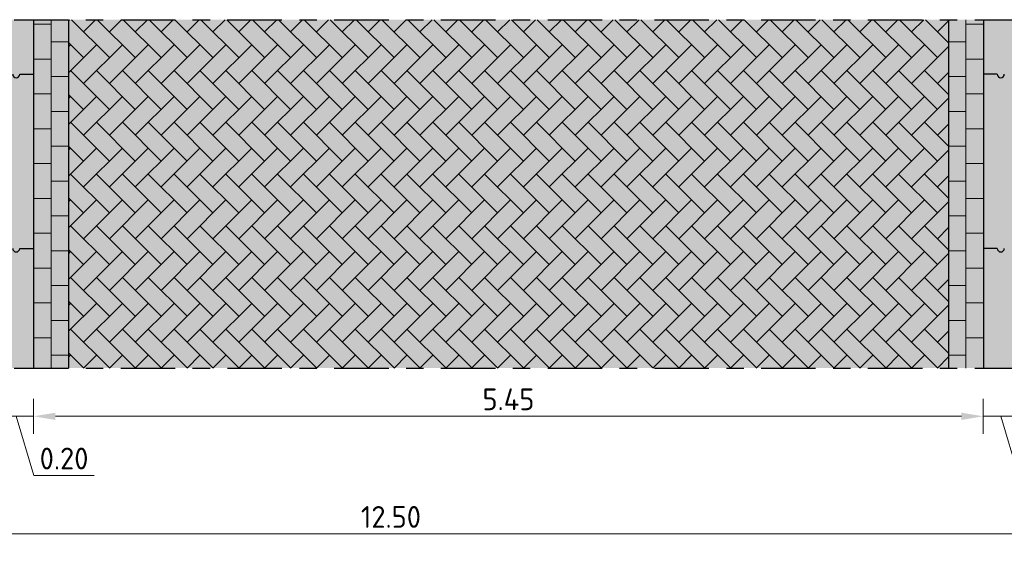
# Model space of a CAD drawing. Header units: metres. Extents: x 104013 to 108981, y 427946 to 428479.
# Tile 127 of 256: x 108739.35 to 108745, y 428287.6 to 428290.65. Entities that reach past the tile are written whole.
import ezdxf

# ---------------------------------------------------------------- set-up
doc = ezdxf.new("R2010")
doc.units = ezdxf.units.M
doc.linetypes.add('CENTER', pattern=[2, 1.25, -0.25, 0.25, -0.25])
doc.linetypes.add('XX-AFBREEK', pattern=[7, 4, -1, 1, -1])
doc.layers.get('DefPoints').update_dxf_attribs({"color": 211, "lineweight": 18})
for name, color, linetype, lineweight in [('N-WE-VH-KANTOPSLUITING_ELEMENT_INRITBAND-SD', 252, 'Continuous', 25), ('N-WE-VH-KANTVERHARDING-M', 7, 'Continuous', 18), ('N-WE-VH-VERHARDING-GD', 7, 'Continuous', 25), ('N-WE-VH-VERHARDING_BETONSTRAATSTEEN-AD-50', 252, 'Continuous', 18), ('X-XX-AL-AFBREEKLIJN-GD', 7, 'XX-AFBREEK', 25)]:
    doc.layers.add(name, color=color, linetype=linetype, lineweight=lineweight)
doc.layers.add('N-WE-VH-VERHARDING-AP_RIJBAAN-ELEMENT', color=7, linetype='Continuous', true_color=0x7f4f3f)
doc.styles.add('NLCS-ISO-M50-T25', font='NLCS-ISO.ttf', dxfattribs={"height": 0.125})
doc.dimstyles.new('NLCS-M50-T25-PIJL_l2_h1', dxfattribs={"dimscale": 0.05, "dimtxt": 2.5, "dimasz": 2.5, "dimexe": 2, "dimexo": 2, "dimgap": 0.7, "dimtad": 1, "dimzin": 0, "dimdsep": 46, "dimtxsty": 'NLCS-ISO-M50-T25', "dimcen": 2.5, "dimdle": 2, "dimclrd": 256, "dimclre": 256, "dimclrt": 256, "dimadec": 1, "dimazin": 0, "dimtfac": 1, "dimtofl": 0, "dimtmove": 1, "dimatfit": 0, "dimfxl": 2, "dimfxlon": 1, "dimtfillclr": 256, "dimtolj": 1, "dimtzin": 0, "dimlwd": 18, "dimlwe": 18, "dimarcsym": 0})

# ---------------------------------------------------------------- blocks, each defined once
blk = doc.blocks.new('*D952')
at = {"layer": 'DefPoints', "color": 0, "transparency": 16777216}
for p in [(108739.2313, 428289.3497), (108739.4314, 428289.0997), (108739.4314, 428288.3757)]:
    blk.add_point(p, dxfattribs=at)
at = {"layer": 'N-WE-VH-KANTVERHARDING-M', "lineweight": 18, "transparency": 16777216}
for p, q in [((108739.2313, 428288.4757), (108739.2313, 428288.2757)), ((108739.4314, 428288.4757), (108739.4314, 428288.2757)), ((108739.1063, 428288.3757), (108738.9813, 428288.3757)), ((108739.2313, 428288.3757), (108739.4314, 428288.3757)), ((108739.3314, 428288.3757), (108739.4334, 428288.0357)), ((108739.5564, 428288.3757), (108739.6814, 428288.3757)), ((108739.4334, 428288.0357), (108739.7784, 428288.0357))]:
    blk.add_line(p, q, dxfattribs=at)
at = {"layer": 'N-WE-VH-KANTVERHARDING-M', "transparency": 16777216}
for points in [[(108739.1063, 428288.3965), (108739.1063, 428288.3548), (108739.2313, 428288.3757)], [(108739.5564, 428288.3965), (108739.5564, 428288.3548), (108739.4314, 428288.3757)]]:
    blk.add_solid(points, dxfattribs=at)
at = {"layer": 'N-WE-VH-KANTVERHARDING-M', "transparency": 16777216, "insert": (108739.6059, 428288.1332), "char_height": 0.125, "attachment_point": 5, "style": 'NLCS-ISO-M50-T25'}
blk.add_mtext('\\A1;0.20', dxfattribs=at)
blk = doc.blocks.new('*D953')
at = {"layer": 'DefPoints', "color": 0, "transparency": 16777216}
for p in [(108744.8805, 428289.2996), (108739.4314, 428289.0997), (108744.8805, 428288.3757)]:
    blk.add_point(p, dxfattribs=at)
at = {"layer": 'N-WE-VH-KANTVERHARDING-M', "lineweight": 18, "transparency": 16777216}
for p, q in [((108739.4314, 428288.4757), (108739.4314, 428288.2757)), ((108744.8805, 428288.4757), (108744.8805, 428288.2757)), ((108739.5564, 428288.3757), (108744.7555, 428288.3757))]:
    blk.add_line(p, q, dxfattribs=at)
at = {"layer": 'N-WE-VH-KANTVERHARDING-M', "transparency": 16777216}
for points in [[(108739.5564, 428288.3965), (108739.5564, 428288.3548), (108739.4314, 428288.3757)], [(108744.7555, 428288.3965), (108744.7555, 428288.3548), (108744.8805, 428288.3757)]]:
    blk.add_solid(points, dxfattribs=at)
at = {"layer": 'N-WE-VH-KANTVERHARDING-M', "transparency": 16777216, "insert": (108742.1559, 428288.4732), "char_height": 0.125, "attachment_point": 5, "style": 'NLCS-ISO-M50-T25'}
blk.add_mtext('\\A1;5.45', dxfattribs=at)
blk = doc.blocks.new('*D954')
at = {"layer": 'DefPoints', "color": 0, "transparency": 16777216}
for p in [(108744.8805, 428289.2996), (108745.0805, 428289.1729), (108745.0805, 428288.3757)]:
    blk.add_point(p, dxfattribs=at)
at = {"layer": 'N-WE-VH-KANTVERHARDING-M', "lineweight": 18, "transparency": 16777216}
for p, q in [((108744.8805, 428288.4757), (108744.8805, 428288.2757)), ((108745.0805, 428288.4757), (108745.0805, 428288.2757)), ((108744.7555, 428288.3757), (108744.6305, 428288.3757)), ((108744.8805, 428288.3757), (108745.0805, 428288.3757)), ((108744.9805, 428288.3757), (108745.0825, 428288.0357)), ((108745.2055, 428288.3757), (108745.3305, 428288.3757)), ((108745.0825, 428288.0357), (108745.4275, 428288.0357))]:
    blk.add_line(p, q, dxfattribs=at)
at = {"layer": 'N-WE-VH-KANTVERHARDING-M', "transparency": 16777216}
for points in [[(108744.7555, 428288.3965), (108744.7555, 428288.3548), (108744.8805, 428288.3757)], [(108745.2055, 428288.3965), (108745.2055, 428288.3548), (108745.0805, 428288.3757)]]:
    blk.add_solid(points, dxfattribs=at)
at = {"layer": 'N-WE-VH-KANTVERHARDING-M', "transparency": 16777216, "insert": (108745.255, 428288.1332), "char_height": 0.125, "attachment_point": 5, "style": 'NLCS-ISO-M50-T25'}
blk.add_mtext('\\A1;0.20', dxfattribs=at)
blk = doc.blocks.new('*D957')
at = {"layer": 'DefPoints', "color": 0, "transparency": 16777216}
for p in [(108735.2313, 428289.4461), (108747.7323, 428289.4461), (108747.7323, 428287.7005)]:
    blk.add_point(p, dxfattribs=at)
at = {"layer": 'N-WE-VH-KANTVERHARDING-M', "lineweight": 18, "transparency": 16777216}
for p, q in [((108735.2313, 428287.8005), (108735.2313, 428287.6005)), ((108747.7323, 428287.8005), (108747.7323, 428287.6005)), ((108735.3563, 428287.7005), (108747.6073, 428287.7005))]:
    blk.add_line(p, q, dxfattribs=at)
at = {"layer": 'N-WE-VH-KANTVERHARDING-M', "transparency": 16777216}
for points in [[(108735.3563, 428287.7213), (108735.3563, 428287.6796), (108735.2313, 428287.7005)], [(108747.6073, 428287.7213), (108747.6073, 428287.6796), (108747.7323, 428287.7005)]]:
    blk.add_solid(points, dxfattribs=at)
at = {"layer": 'N-WE-VH-KANTVERHARDING-M', "transparency": 16777216, "insert": (108741.4818, 428287.798), "char_height": 0.125, "attachment_point": 5, "style": 'NLCS-ISO-M50-T25'}
blk.add_mtext('\\A1;12.50', dxfattribs=at)

msp = doc.modelspace()

# ---------------------------------------------------------------- hatches: boundary and pattern name
at = {"layer": 'N-WE-VH-KANTOPSLUITING_ELEMENT_INRITBAND-SD'}
h = msp.add_hatch(color=253, dxfattribs=at)
h.dxf.hatch_style = 1
h.paths.add_polyline_path([(108739.4313, 428288.653), (108739.4313, 428290.653), (108739.2313, 428290.653), (108739.2313, 428288.653)])
h = msp.add_hatch(color=253, dxfattribs=at)
h.dxf.hatch_style = 1
h.paths.add_polyline_path([(108745.0813, 428288.653), (108745.0813, 428290.653), (108744.8813, 428290.653), (108744.8813, 428288.653)])
at = {"layer": 'N-WE-VH-VERHARDING-AP_RIJBAAN-ELEMENT', "linetype": 'ByBlock'}
msp.add_hatch(color=256, dxfattribs=at).paths.add_polyline_path([(108739.4313, 428290.653), (108744.8813, 428290.653), (108744.8813, 428288.653), (108739.4313, 428288.653)])
at = {"layer": 'N-WE-VH-VERHARDING_BETONSTRAATSTEEN-AD-50'}
h = msp.add_hatch(dxfattribs=at)
h.set_pattern_fill('AVH-BSS_KEIFORMAAT_KEPER', color=256, angle=135, pattern_type=2)
h.set_pattern_definition([(135, (108743.28134, 428288.65304), (-0.1484924, 1e-17), [0.315, -0.105]), (45, (108743.13285, 428288.50454), (-0.1484924, 3e-17), [0.315, -0.105])])
h.paths.add_polyline_path([(108744.6813, 428288.653), (108744.6813, 428290.653), (108739.6313, 428290.653), (108739.6313, 428288.653)])

# ---------------------------------------------------------------- linework, layer by layer
at = {"layer": 'N-WE-VH-VERHARDING-GD', "flags": 128}
for points in [[(108739.4313, 428290.653), (108739.4313, 428288.653)], [(108739.6313, 428290.653), (108739.6313, 428288.653)], [(108744.6813, 428290.653), (108744.6813, 428288.653)], [(108744.8813, 428290.653), (108744.8813, 428288.653)], [(108744.8813, 428290.653), (108744.8813, 428288.653)]]:
    msp.add_lwpolyline(points, dxfattribs=at)
at = {"layer": 'N-WE-VH-VERHARDING-GD'}
for points in [[(108739.3513, 428290.3394), (108739.4313, 428290.3394)], [(108744.9613, 428290.3394), (108744.8813, 428290.3394)], [(108739.3513, 428289.3394), (108739.4313, 428289.3394)], [(108744.9613, 428289.3394), (108744.8813, 428289.3394)]]:
    msp.add_lwpolyline(points, dxfattribs=at)
for centre in [(108739.3313, 428290.3394), (108744.9813, 428290.3394), (108739.3313, 428289.3394), (108744.9813, 428289.3394)]:
    msp.add_arc(centre, 0.02, 180, 0, dxfattribs=at)
at = {"layer": 'N-WE-VH-VERHARDING_BETONSTRAATSTEEN-AD-50', "flags": 128}
for points in [[(108739.5313, 428290.6266), (108739.4313, 428290.6266)], [(108739.5313, 428290.653), (108739.5313, 428288.653)], [(108744.7813, 428290.653), (108744.7813, 428288.653)], [(108744.7813, 428290.6266), (108744.8813, 428290.6266)], [(108739.6313, 428290.5266), (108739.5313, 428290.5266)], [(108744.6813, 428290.5266), (108744.7813, 428290.5266)], [(108739.5313, 428290.4266), (108739.4313, 428290.4266)], [(108744.7813, 428290.4266), (108744.8813, 428290.4266)], [(108739.6313, 428290.3266), (108739.5313, 428290.3266)], [(108744.6813, 428290.3266), (108744.7813, 428290.3266)], [(108739.5313, 428290.2266), (108739.4313, 428290.2266)], [(108744.7813, 428290.2266), (108744.8813, 428290.2266)], [(108739.6313, 428290.1266), (108739.5313, 428290.1266)], [(108744.6813, 428290.1266), (108744.7813, 428290.1266)], [(108739.5313, 428290.0266), (108739.4313, 428290.0266)], [(108744.7813, 428290.0266), (108744.8813, 428290.0266)], [(108739.6313, 428289.9266), (108739.5313, 428289.9266)], [(108744.6813, 428289.9266), (108744.7813, 428289.9266)], [(108739.5313, 428289.8266), (108739.4313, 428289.8266)], [(108744.7813, 428289.8266), (108744.8813, 428289.8266)], [(108739.6313, 428289.7266), (108739.5313, 428289.7266)], [(108744.6813, 428289.7266), (108744.7813, 428289.7266)], [(108739.5313, 428289.6266), (108739.4313, 428289.6266)], [(108744.7813, 428289.6266), (108744.8813, 428289.6266)], [(108739.6313, 428289.5266), (108739.5313, 428289.5266)], [(108744.6813, 428289.5266), (108744.7813, 428289.5266)], [(108739.5313, 428289.4266), (108739.4313, 428289.4266)], [(108744.7813, 428289.4266), (108744.8813, 428289.4266)], [(108739.6313, 428289.3266), (108739.5313, 428289.3266)], [(108744.6813, 428289.3266), (108744.7813, 428289.3266)], [(108739.5313, 428289.2266), (108739.4313, 428289.2266)], [(108744.7813, 428289.2266), (108744.8813, 428289.2266)], [(108739.6313, 428289.1266), (108739.5313, 428289.1266)], [(108744.6813, 428289.1266), (108744.7813, 428289.1266)], [(108739.5313, 428289.0266), (108739.4313, 428289.0266)], [(108744.7813, 428289.0266), (108744.8813, 428289.0266)], [(108739.6313, 428288.9266), (108739.5313, 428288.9266)], [(108744.6813, 428288.9266), (108744.7813, 428288.9266)], [(108739.5313, 428288.8266), (108739.4313, 428288.8266)], [(108744.7813, 428288.8266), (108744.8813, 428288.8266)], [(108739.6313, 428288.7266), (108739.5313, 428288.7266)], [(108744.6813, 428288.7266), (108744.7813, 428288.7266)]]:
    msp.add_lwpolyline(points, dxfattribs=at)
at = {"layer": 'X-XX-AL-AFBREEKLIJN-GD', "linetype": 'CENTER', "ltscale": 0.25}
for points in [[(108725.2313, 428290.653), (108757.7323, 428290.653)], [(108725.2313, 428288.653), (108757.7323, 428288.653)]]:
    msp.add_lwpolyline(points, dxfattribs=at)

# ---------------------------------------------------------------- dimensions: what is measured, and where the dimension line sits
at = {"layer": 'N-WE-VH-KANTVERHARDING-M'}
dim = msp.add_aligned_dim(p1=(108735.2313, 428289.4461), p2=(108747.7323, 428289.4461), distance=-1.7456, dimstyle='NLCS-M50-T25-PIJL_l2_h1', dxfattribs=at)
dim.commit()
dim.dimension.update_dxf_attribs({"geometry": '*D957', "text_midpoint": (108741.4818, 428287.798)})
for base, p1, p2, picture, middle in [((108739.4314, 428288.3757), (108739.2313, 428289.3497), (108739.4314, 428289.0997), '*D952', (108739.4684, 428288.1332)), ((108744.8805, 428288.3757), (108739.4314, 428289.0997), (108744.8805, 428289.2996), '*D953', (108742.1559, 428288.4732)), ((108745.0805, 428288.3757), (108744.8805, 428289.2996), (108745.0805, 428289.1729), '*D954', (108745.1175, 428288.1332))]:
    dim = msp.add_linear_dim(base=base, p1=p1, p2=p2, angle=180, dimstyle='NLCS-M50-T25-PIJL_l2_h1', dxfattribs=at)
    dim.commit()
    dim.dimension.update_dxf_attribs({"geometry": picture, "text_midpoint": middle})

doc.saveas('drawing.dxf')
